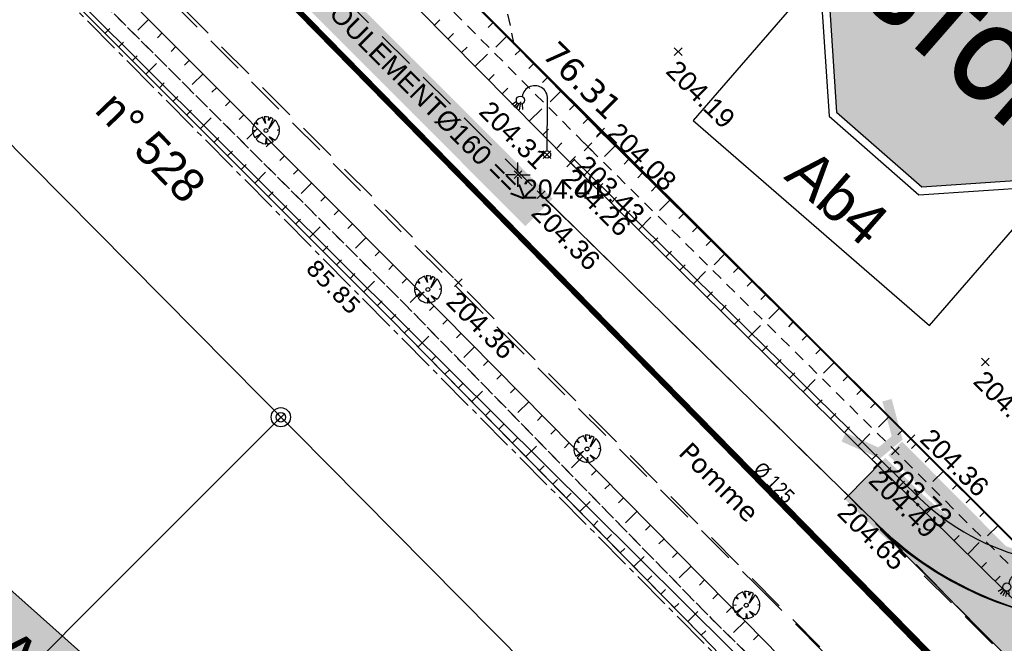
# Model space of a CAD drawing. Extents: x 1616800 to 1632437, y 2248456 to 2251974.
# Tile 11 of 256: x 1617771 to 1617822, y 2251293 to 2251326. Entities that reach past the tile are written whole.
import ezdxf
from ezdxf.enums import TextEntityAlignment as Align

# ---------------------------------------------------------------- set-up
doc = ezdxf.new("R2010")
doc.units = 0
doc.header["$LTSCALE"] = 2
doc.header["$PDMODE"] = 3
doc.header["$PDSIZE"] = 0.2
for name, pattern in [('AXES', [50.8, 31.75, -6.35, 6.35, -6.35]), ('CACHE2', [4.7625, 3.175, -1.5875]), ('Cadastre', [1.45, 1, -0.15, 0.15, -0.15]), ('CHEMIN', [1.5, 1, -0.5]), ('CONTINU', [0]), ('FOSSE', [0.5, 0.3, -0.2]), ('TR0', [0])]:
    doc.linetypes.add(name, pattern=pattern)
doc.layers.get('0').update_dxf_attribs({"linetype": 'CONTINUOUS'})
doc.layers.add('-1-PAP-SURFACES-VOIRIE', color=1, linetype='CONTINUOUS', plot=False)
for name, color, linetype in [('01-PAP LOTS CONTOURS', 7, 'CONTINUOUS'), ('01-PAP- BORDURE AGGLOS', 30, 'CONTINUOUS'), ('01-PAP- BORDURE CAN CS1 ET PANNEAU SIGNAL', 5, 'CONTINUOUS'), ('01-PAP- REVET VOIE', 253, 'CONTINUOUS'), ('01-PAP-BASE FILAIRE VOIE', 7, 'CONTINUOUS'), ('01-PAP-FILAIRE VOIE', 7, 'CONTINUOUS'), ('01-PAP-MARQUAGE AU SOL', 255, 'CONTINUOUS'), ('02-PAP-EP PROJET', 3, 'CONTINUOUS'), ('09-TRANCHEE GAZ', 30, 'CONTINUOUS'), ('BORNES', 8, 'CONTINUOUS'), ('X-PTS TOPO-TEXTE TOPOALT', 8, 'CONTINUOUS'), ('X-PTS TOPO-TOPOPOINT', 8, 'CONTINUOUS'), ('Y - FDP TOPO-COTATION', 8, 'CONTINUOUS'), ('Y - FDP TOPO-FOND _DE_PLAN', 251, 'CONTINUOUS'), ('Y - FDP TOPO-LIMITES', 8, 'CONTINUOUS'), ('Y - FDP TOPO-LOT CONTOUR', 8, 'CONTINUOUS'), ('Y - FDP TOPO-LOT COTATION', 8, 'CONTINUOUS'), ('Y-FDP TOPO-CADASTRE', 11, 'Cadastre'), ('Y-FDP TOPO-CN_1_00', 8, 'FOSSE'), ('Y-FDP TOPO-TOP_AXE_FOSSE', 8, 'CONTINUOUS'), ('Y-FDP TOPO-TOP_BARBULE', 8, 'CONTINUOUS'), ('Y-FDP TOPO-TOP_BORNE', 8, 'CONTINUOUS'), ('Y-FDP TOPO-TOP_TALUS', 8, 'CONTINUOUS'), ('Y-FDP TOPO-TOP_VEGETATION_symb', 8, 'CONTINUOUS'), ('Y-FDP TOPO-TOP_VOIRIE', 8, 'CHEMIN'), ('Y-RESEAU EXISTANT FDP-TOP_ECLAIRAGE', 6, 'CONTINUOUS'), ('Y-RESEAU EXISTANT FDP-TOP_VANNE_RESEAU', 36, 'CONTINUOUS'), ('Y-RESEAU EXISTANT FDP-TOP_VANNE_SYMB', 36, 'CONTINUOUS'), ('Y-RESEAU EXISTANT FDP-TOP_VANNE_TEXTE', 36, 'CONTINUOUS')]:
    doc.layers.add(name, color=color, linetype=linetype)
doc.layers.add('01-PAP- REVET TROTTOIR', color=7, linetype='CONTINUOUS', true_color=0xddc49a)
doc.styles.add('J2C-SIGNAL. VERT.1', font='ARIALN.TTF', dxfattribs={"height": 5})
doc.styles.get("Standard").update_dxf_attribs({"font": 'arial.ttf'})
doc.styles.add('Stylus Regular', font='stylu.ttf')
doc.styles.add('Verdana 2.0', font='verdana.ttf', dxfattribs={"width": 0.99, "height": 2})

# ---------------------------------------------------------------- blocks, each defined once
blk = doc.blocks.new('TCPOINT')
at = {"color": 0}
blk.add_point((0, 0), dxfattribs=at)
at = {"layer": 'X-PTS TOPO-TEXTE TOPOALT'}
blk.add_attdef('ALT', text='', height=0.75, dxfattribs=at).set_placement((0.25, -0.25), align=Align.TOP_LEFT)
blk = doc.blocks.new('TCPOINT_2')
at = {"color": 0}
blk.add_point((0, 0), dxfattribs=at)
at = {"layer": 'X-PTS TOPO-TEXTE TOPOALT'}
blk.add_attdef('ALT', (0.25, 0.25), '', height=0.75, dxfattribs=at)
blk = doc.blocks.new('L003')
at = {"color": 0}
for points in [[(-1.603583, 2.741753), (-1.846569, 2.573542)], [(-1.557039, 2.666871), (-1.745703, 2.444053)], [(-1.486771, 2.61895), (-1.61295, 2.356148)], [(-1.411328, 2.60293), (-1.464038, 2.314863)], [(-1.313678, 2.624415), (-1.28336, 2.326826)], [(0, 0.1875), (0, 2.8125)]]:
    blk.add_lwpolyline(points, dxfattribs=at)
for centre, radius in [((-1.40625, 2.8125), 0.209631), ((0, 0), 0.1875)]:
    blk.add_circle(centre, radius, dxfattribs=at)
blk.add_arc((-0.65625, 2.90625), 0.662913, 351.869898, 171.869898, dxfattribs=at)
blk = doc.blocks.new('arbre1')
at = {"linetype": 'CONTINU'}
for p, q in [((-0.462, 0.519), (-0.477, 0.503)), ((-0.447, 0.535), (-0.462, 0.519)), ((-0.356, 0.599), (-0.447, 0.535)), ((-0.294, 0.631), (-0.356, 0.599)), ((-0.125, 0.682), (-0.294, 0.631)), ((-0.075, 0.513), (-0.125, 0.682)), ((-0.049, 0.699), (-0.075, 0.513)), ((0.044, 0.701), (-0.049, 0.699)), ((0.075, 0.702), (0.044, 0.701)), ((0.153, 0.688), (0.075, 0.702)), ((0.293, 0.645), (0.153, 0.688)), ((0.24, 0.273), (0.356, 0.616)), ((0.434, 0.571), (0.24, 0.273)), ((0.356, 0.616), (0.293, 0.645)), ((0.482, 0.526), (0.434, 0.571)), ((0.498, 0.511), (0.482, 0.526)), ((-0.218, 0.045), (-0.682, 0.034)), ((-0.682, 0.034), (-0.68, -0.059)), ((-0.626, 0.283), (-0.669, 0.142)), ((-0.669, 0.142), (-0.218, 0.045)), ((-0.597, 0.345), (-0.626, 0.283)), ((-0.537, 0.44), (-0.597, 0.345)), ((-0.522, 0.455), (-0.537, 0.44)), ((-0.507, 0.471), (-0.522, 0.455)), ((-0.365, 0.366), (-0.507, 0.471)), ((-0.477, 0.503), (-0.365, 0.366)), ((0.186, -0.038), (0.691, 0.175)), ((0.709, 0.067), (0.186, -0.038)), ((0.457, 0.278), (0.593, 0.39)), ((0.642, 0.313), (0.457, 0.278)), ((0.513, 0.496), (0.498, 0.511)), ((0.498, 0.511), (0.498, 0.511)), ((0.529, 0.481), (0.513, 0.496)), ((0.593, 0.39), (0.529, 0.481)), ((0.691, 0.175), (0.642, 0.313)), ((0.712, -0.025), (0.709, 0.067)), ((-0.68, -0.059), (-0.679, -0.09)), ((-0.679, -0.09), (-0.662, -0.167)), ((-0.662, -0.167), (-0.612, -0.305)), ((-0.612, -0.305), (-0.58, -0.366)), ((-0.58, -0.366), (-0.516, -0.457)), ((-0.516, -0.457), (-0.5, -0.472)), ((-0.5, -0.472), (-0.484, -0.488)), ((-0.484, -0.488), (-0.287, -0.313)), ((-0.287, -0.313), (-0.452, -0.518)), ((-0.123, -0.68), (-0.101, -0.339)), ((-0.101, -0.339), (-0.015, -0.693)), ((0.506, -0.494), (0.442, -0.403)), ((0.442, -0.403), (0.537, -0.463)), ((0.476, -0.526), (0.491, -0.51)), ((0.491, -0.51), (0.506, -0.494)), ((0.537, -0.463), (0.552, -0.447)), ((0.552, -0.447), (0.567, -0.431)), ((0.567, -0.431), (0.626, -0.337)), ((0.626, -0.337), (0.656, -0.274)), ((0.656, -0.274), (0.699, -0.134)), ((0.699, -0.134), (0.712, -0.056)), ((0.712, -0.056), (0.712, -0.025)), ((-0.452, -0.518), (-0.436, -0.533)), ((-0.436, -0.533), (-0.421, -0.548)), ((-0.421, -0.548), (-0.326, -0.607)), ((-0.326, -0.607), (-0.264, -0.637)), ((-0.264, -0.637), (-0.123, -0.68)), ((-0.015, -0.693), (0.078, -0.691)), ((0.078, -0.691), (0.109, -0.69)), ((0.109, -0.69), (0.186, -0.672)), ((0.186, -0.672), (0.324, -0.623)), ((0.324, -0.623), (0.385, -0.59)), ((0.385, -0.59), (0.476, -0.526))]:
    blk.add_line(p, q, dxfattribs=at)
blk.add_circle((0, 0), 0.1, dxfattribs=at)
blk = doc.blocks.new('T007')
at = {"color": 0}
for p, q in [((0, 0.125), (0, 0.625)), ((-0.125, 0), (-0.625, 0)), ((0, 0), (0, 0)), ((0.125, 0), (0.625, 0)), ((0, -0.125), (0, -0.625))]:
    blk.add_line(p, q, dxfattribs=at)
blk = doc.blocks.new('borne')
at = {"layer": 'BORNES', "color": 0}
for radius in [0.5, 0.25]:
    blk.add_circle((0, 0), radius, dxfattribs=at)
blk = doc.blocks.new('ab4')
blk.add_hatch(color=240).paths.add_polyline_path([(-0.1957, 0.9718), (-0.4724, 0.6951), (-0.4724, 0.3037), (-0.1957, 0.027), (0.1957, 0.027), (0.4724, 0.3037), (0.4724, 0.6951), (0.1957, 0.9718)])
at = {"color": 7}
blk.add_lwpolyline([(-0.2069, 0.9988), (-0.4994, 0.7063), (-0.4994, 0.2925), (-0.2069, 0), (0.2069, 0), (0.4994, 0.2925), (0.4994, 0.7063), (0.2069, 0.9988)], close=True, dxfattribs=at)
at = {"color": 240}
blk.add_lwpolyline([(-0.1957, 0.9718), (-0.4724, 0.6951), (-0.4724, 0.3037), (-0.1957, 0.027), (0.1957, 0.027), (0.4724, 0.3037), (0.4724, 0.6951), (0.1957, 0.9718)], close=True, dxfattribs=at)
at = {"color": 7, "true_color": 0xffffff, "insert": (0.0005, 0.6321), "char_height": 0.260141, "width": 0.811477, "attachment_point": 2, "style": 'J2C-SIGNAL. VERT.1'}
blk.add_mtext('{\\fArial Narrow|b1|i0|c0|p34;STOP}', dxfattribs=at)

msp = doc.modelspace()

# ---------------------------------------------------------------- hatches: boundary and pattern name
at = {"layer": '01-PAP- REVET TROTTOIR'}
h = msp.add_hatch(color=256, dxfattribs=at)
h.dxf.hatch_style = 1
edge = h.paths.add_edge_path()
edge.add_arc((1617784.7073, 2251677.3653), 65.5, 247.742856, 257.468045)
edge.add_line((1617770.4948, 2251613.4258), (1617789.1664, 2251609.2755))
edge.add_arc((1617785.3692, 2251592.1924), 17.5, 59.33679, 77.46804, ccw=False)
edge.add_line((1617794.294, 2251607.2455), (1617947.3206, 2251516.5179))
edge.add_arc((1617986.0799, 2251581.8916), 76, 239.336785, 245.06299)
edge.add_line((1617954.0366, 2251512.9769), (1617987.7544, 2251497.2991))
edge.add_arc((1617979.9544, 2251480.5238), 18.5, -43.32991, 65.06299, ccw=False)
edge.add_line((1617993.4116, 2251467.8292), (1617892.6661, 2251361.0323))
edge.add_line((1617892.6661, 2251361.0323), (1617834.6962, 2251301.1265))
edge.add_line((1617834.6962, 2251301.1265), (1617823.5125, 2251297.7306))
edge.add_arc((1617826.1974, 2251309.638), 12.2064, 225.71227, 257.29336, ccw=False)
edge.add_line((1617817.6742, 2251300.9002), (1617815.7598, 2251302.776))
edge.add_line((1617815.7598, 2251302.776), (1617814.0101, 2251300.9903))
edge.add_line((1617814.0101, 2251300.9903), (1617815.7202, 2251299.3168))
edge.add_arc((1617828.1494, 2251312.3364), 17.9999, 226.32876, 282.38379)
edge.add_line((1617832.0097, 2251294.7553), (1617894.4737, 2251359.3053))
edge.add_line((1617894.4737, 2251359.3053), (1617995.2302, 2251466.1137))
edge.add_arc((1617979.9544, 2251480.5238), 21, 316.67009, 425.06299)
edge.add_line((1617988.8085, 2251499.566), (1617955.0907, 2251515.2438))
edge.add_arc((1617986.0799, 2251581.8916), 73.5, 239.336785, 245.06299, ccw=False)
edge.add_line((1617948.5955, 2251518.6683), (1617795.569, 2251609.396))
edge.add_arc((1617785.3692, 2251592.1924), 20, 59.33679, 77.46804)
edge.add_line((1617789.7089, 2251611.7159), (1617771.0373, 2251615.8662))
edge.add_arc((1617784.7073, 2251677.3653), 63, 247.742856, 257.468045, ccw=False)
edge.add_line((1617760.8451, 2251619.0592), (1617698.3026, 2251644.6551))
edge.add_arc((1617722.1648, 2251702.9612), 63, 233.989513, 247.742856, ccw=False)
edge.add_line((1617685.125, 2251651.9999), (1617668.6425, 2251663.9797))
edge.add_arc((1617669.2305, 2251664.7886), 1, 143.98951, 233.98951, ccw=False)
edge.add_line((1617668.4216, 2251665.3765), (1617669.5974, 2251666.9943))
edge.add_line((1617669.5974, 2251666.9943), (1617667.9796, 2251668.1702))
edge.add_arc((1617651.5175, 2251645.5207), 28, 53.98951, 58.44705)
edge.add_line((1617666.1695, 2251669.3811), (1617662.9857, 2251665.0006))
edge.add_line((1617662.9857, 2251665.0006), (1617690.045, 2251645.3333))
edge.add_line((1617690.045, 2251645.3333), (1617759.8982, 2251616.7454))
at = {"layer": '01-PAP- REVET VOIE'}
h = msp.add_hatch(color=256, dxfattribs=at)
h.dxf.hatch_style = 1
edge = h.paths.add_edge_path()
edge.add_line((1617518.4701, 2251589.3779), (1617548.9396, 2251559.1036))
edge.add_arc((1617561.6466, 2251571.8523), 18, 134.27861, 225.09375, ccw=False)
edge.add_line((1617549.08, 2251584.7395), (1617566.9993, 2251602.2132))
edge.add_line((1617566.9993, 2251602.2132), (1617574.1589, 2251609.1947))
edge.add_line((1617574.1589, 2251609.1947), (1617587.046, 2251621.7614))
edge.add_line((1617587.046, 2251621.7614), (1617599.9332, 2251634.328))
edge.add_line((1617599.9332, 2251634.328), (1617607.0927, 2251641.3095))
edge.add_line((1617607.0927, 2251641.3095), (1617631.9693, 2251665.5674))
edge.add_arc((1617651.5175, 2251645.5207), 28, 58.44705, 134.27861, ccw=False)
edge.add_arc((1617651.5175, 2251645.5207), 28, 53.98951, 58.44705, ccw=False)
edge.add_line((1617667.9796, 2251668.1702), (1617669.5974, 2251666.9943))
edge.add_line((1617669.5974, 2251666.9943), (1617686.8888, 2251654.4266))
edge.add_arc((1617722.1648, 2251702.9612), 60, 233.989513, 247.742856)
edge.add_line((1617699.4389, 2251647.4316), (1617761.9814, 2251621.8357))
edge.add_arc((1617784.7073, 2251677.3653), 60, 247.742856, 257.468045)
edge.add_line((1617771.6882, 2251618.7947), (1617790.3598, 2251614.6444))
edge.add_arc((1617785.3692, 2251592.1924), 23, 59.33679, 77.46804, ccw=False)
edge.add_line((1617797.099, 2251611.9765), (1617950.1255, 2251521.2489))
edge.add_arc((1617986.0799, 2251581.8916), 70.5, 239.336785, 245.06299)
edge.add_line((1617956.3555, 2251517.9641), (1617990.5682, 2251502.0563))
edge.add_arc((1617979.9462, 2251480.5263), 24.0076, -43.3207, 63.74015, ccw=False)
edge.add_line((1617997.4124, 2251464.0551), (1617896.6428, 2251357.2328))
edge.add_line((1617896.6428, 2251357.2328), (1617841.0847, 2251299.8193))
edge.add_arc((1617828.0846, 2251312.4528), 18.1276, 226.78814, 315.81935, ccw=False)
edge.add_line((1617815.6727, 2251299.241), (1617845.7894, 2251269.0699))
edge.add_arc((1617858.4751, 2251281.8399), 18, 135.94089, 225.18966, ccw=False)
edge.add_line((1617845.5399, 2251294.3571), (1617901.7042, 2251352.397))
edge.add_line((1617901.7042, 2251352.397), (1618002.5043, 2251459.2517))
edge.add_arc((1617979.9481, 2251480.5257), 31.0059, 316.6756, 424.04236)
edge.add_line((1617993.5196, 2251508.4037), (1617959.3069, 2251524.3115))
edge.add_arc((1617986.0799, 2251581.8916), 63.5, 239.336785, 245.06299, ccw=False)
edge.add_line((1617953.6954, 2251527.2701), (1617941.7384, 2251534.3593))
edge.add_line((1617941.7384, 2251534.3593), (1617933.1366, 2251539.4592))
edge.add_line((1617933.1366, 2251539.4592), (1617917.6534, 2251548.639))
edge.add_line((1617917.6534, 2251548.639), (1617902.1702, 2251557.8189))
edge.add_line((1617902.1702, 2251557.8189), (1617893.5684, 2251562.9188))
edge.add_line((1617893.5684, 2251562.9188), (1617862.6019, 2251581.2785))
edge.add_line((1617862.6019, 2251581.2785), (1617854.0001, 2251586.3784))
edge.add_line((1617854.0001, 2251586.3784), (1617838.5168, 2251595.5582))
edge.add_line((1617838.5168, 2251595.5582), (1617823.0336, 2251604.738))
edge.add_line((1617823.0336, 2251604.738), (1617814.4318, 2251609.8379))
edge.add_line((1617814.4318, 2251609.8379), (1617800.6689, 2251617.9978))
edge.add_arc((1617785.3692, 2251592.1924), 30, 59.33679, 77.46804)
edge.add_line((1617791.8787, 2251621.4777), (1617773.2071, 2251625.628))
edge.add_arc((1617784.7073, 2251677.3653), 53, 247.74286, 257.46804, ccw=False)
edge.add_line((1617764.6328, 2251628.3141), (1617702.0903, 2251653.91))
edge.add_arc((1617722.1648, 2251702.9612), 53, 233.98951, 247.74286, ccw=False)
edge.add_line((1617691.0043, 2251660.089), (1617673.713, 2251672.6567))
edge.add_line((1617673.713, 2251672.6567), (1617672.0952, 2251673.8326))
edge.add_arc((1617651.5175, 2251645.5207), 35, 53.98951, 67.27562)
edge.add_arc((1617651.5175, 2251645.5207), 35, 67.27562, 134.27861)
edge.add_line((1617627.0823, 2251670.5791), (1617543.7064, 2251589.2767))
edge.add_arc((1617531.1397, 2251602.1639), 18, 280.7213, 314.27861, ccw=False)
edge.add_arc((1617531.1397, 2251602.1639), 18, 225.26192, 280.7213, ccw=False)

# ---------------------------------------------------------------- linework, layer by layer
at = {"layer": '-1-PAP-SURFACES-VOIRIE', "flags": 128}
msp.add_lwpolyline([(1617997.4124, 2251464.0551), (1617896.6428, 2251357.2328), (1617841.0847, 2251299.8193, -0.4092698), (1617815.6727, 2251299.241), (1617845.7894, 2251269.0699, -0.4103785), (1617845.5399, 2251294.3571), (1617901.7042, 2251352.397), (1618002.5043, 2251459.2517, 0.5060499)], format="xyb", dxfattribs=at)
at = {"layer": '01-PAP LOTS CONTOURS', "const_width": 0.1, "flags": 128}
msp.add_lwpolyline([(1617847.8922, 2251475.7862), (1617956.6559, 2251428.8657), (1617892.6661, 2251361.0323), (1617834.6962, 2251301.1265), (1617823.5125, 2251297.7306), (1617772.3567, 2251348.6685), (1617822.4365, 2251432.9471)], close=True, dxfattribs=at)
at = {"layer": '01-PAP- BORDURE AGGLOS', "linetype": 'CACHE2', "ltscale": 0.5, "const_width": 0.5, "flags": 128}
msp.add_lwpolyline([(1617659.75, 2251667.3524), (1617690.045, 2251645.3333), (1617759.8982, 2251616.7454, 0.0424596), (1617770.4948, 2251613.4258), (1617789.1664, 2251609.2755, -0.079278), (1617794.294, 2251607.2455), (1617947.3206, 2251516.5179, 0.0249905), (1617954.0366, 2251512.9769), (1617987.7544, 2251497.2991, -0.0482967), (1617990.8277, 2251495.4912), (1617995.5954, 2251470.644, -0.0482558), (1617993.4116, 2251467.8292), (1617892.6661, 2251361.0323), (1617834.6962, 2251301.1265), (1617823.5125, 2251297.7306, -0.1386774), (1617817.6742, 2251300.9002), (1617815.7598, 2251302.776)], format="xyb", dxfattribs=at)
at = {"layer": '01-PAP- BORDURE CAN CS1 ET PANNEAU SIGNAL', "linetype": 'AXES', "ltscale": 0.1, "const_width": 0.5, "flags": 128}
msp.add_lwpolyline([(1617814.0101, 2251300.9903), (1617815.5517, 2251299.4797, 0.401534), (1617840.5095, 2251299.2249), (1617896.6428, 2251357.2328), (1617997.4124, 2251464.0551)], format="xyb", dxfattribs=at)
at = {"layer": '01-PAP- BORDURE CAN CS1 ET PANNEAU SIGNAL', "color": 7, "flags": 128}
msp.add_lwpolyline([(1617831.9567, 2251325.6532), (1617819.676, 2251336.2973), (1617805.9569, 2251320.4689), (1617818.2376, 2251309.8248)], close=True, dxfattribs=at)
at = {"layer": '01-PAP-BASE FILAIRE VOIE'}
msp.add_line((1617814.0101, 2251300.9903), (1617815.7598, 2251302.776), dxfattribs=at)
at = {"layer": '01-PAP-FILAIRE VOIE', "flags": 128}
for points in [[(1617798.0551, 2251316.6239), (1617815.5517, 2251299.4797, 0.4160445), (1617841.0847, 2251299.8193), (1617896.6428, 2251357.2328), (1617997.4124, 2251464.0551, 0.5116867), (1617990.0734, 2251502.2864), (1617956.3555, 2251517.9641, -0.0249905), (1617950.1255, 2251521.2489), (1617797.099, 2251611.9765, 0.079278), (1617790.3598, 2251614.6444)], [(1617799.8048, 2251318.4095), (1617817.6742, 2251300.9002, 0.1386774), (1617823.5125, 2251297.7306), (1617834.6962, 2251301.1265), (1617892.6661, 2251361.0323), (1617993.4116, 2251467.8292, 0.5116867), (1617987.7544, 2251497.2991), (1617954.0366, 2251512.9769, -0.0249905), (1617947.3206, 2251516.5179), (1617794.294, 2251607.2455, 0.079278), (1617789.1664, 2251609.2755, 0.079278)]]:
    msp.add_lwpolyline(points, format="xyb", dxfattribs=at)
at = {"layer": '01-PAP-MARQUAGE AU SOL', "const_width": 1, "flags": 128}
msp.add_lwpolyline([(1617821.1537, 2251294.9397), (1617830.677, 2251285.5575)], dxfattribs=at)
at = {"layer": '02-PAP-EP PROJET', "linetype": 'CONTINU', "lineweight": -3, "ltscale": 0.02, "const_width": 0.5, "elevation": 0.1971, "flags": 128}
msp.add_lwpolyline([(1617813.7697, 2251304.0344), (1617815.6116, 2251303.2092), (1617816.5496, 2251303.9948), (1617816.0232, 2251305.9519)], dxfattribs=at)
at = {"layer": '02-PAP-EP PROJET', "linetype": 'AXES', "lineweight": -3, "ltscale": 0.02, "const_width": 1, "flags": 128}
msp.add_lwpolyline([(1617816.4516, 2251303.4519), (1617842.359, 2251277.3999)], dxfattribs=at)
at = {"layer": 'Y - FDP TOPO-FOND _DE_PLAN', "linetype": 'CONTINU', "flags": 128}
for points in [[(1617710.5803, 2251389.7607), (1617791, 2251309.8131), (1617817.6041, 2251283.4019), (1617817.7331, 2251274.8106), (1617772.4631, 2251227.0356)], [(1617710.5803, 2251389.7607), (1617791, 2251309.8131)], [(1617710.5803, 2251389.7607), (1617791, 2251309.8131)], [(1617772.4631, 2251227.0356), (1617817.7331, 2251274.8106), (1617817.6041, 2251283.4019), (1617791, 2251309.8131)]]:
    msp.add_lwpolyline(points, dxfattribs=at)
at = {"layer": 'Y - FDP TOPO-FOND _DE_PLAN', "linetype": 'TR0'}
msp.add_lwpolyline([(1617772.4631, 2251227.0356), (1617817.7331, 2251274.8106), (1617817.6041, 2251283.4019), (1617791, 2251309.8131)], dxfattribs=at)
at = {"layer": 'Y - FDP TOPO-LIMITES', "lineweight": 30}
msp.add_line((1617717.8966, 2251372.3028), (1617812.8805, 2251276.4684), dxfattribs=at)
at = {"layer": 'Y - FDP TOPO-LIMITES', "lineweight": 30, "flags": 128}
msp.add_lwpolyline([(1617784.534, 2251305.0687), (1617739.6336, 2251260.1835)], dxfattribs=at)
at = {"layer": 'Y - FDP TOPO-LOT CONTOUR', "flags": 128}
msp.add_lwpolyline([(1617822.4365, 2251432.9471), (1617772.3567, 2251348.6685), (1617826.4283, 2251294.8169), (1617840.4495, 2251294.9641), (1617903.8303, 2251360.7956)], close=True, dxfattribs=at)
at = {"layer": 'Y-FDP TOPO-CADASTRE'}
msp.add_line((1617758.1601, 2251342.1198), (1617817.2451, 2251282.5057), dxfattribs=at)
at = {"layer": 'Y-FDP TOPO-CN_1_00', "linetype": 'FOSSE'}
msp.add_lwpolyline([(1617796.6618, 2251324.4201), (1617796.2658, 2251326.3051)], dxfattribs=at)
at = {"layer": 'Y-FDP TOPO-TOP_AXE_FOSSE', "linetype": 'FOSSE', "flags": 128}
for points in [[(1617717.1396, 2251384.6594), (1617724.6302, 2251377.0712), (1617741.4056, 2251360.4357), (1617757.7003, 2251344.232), (1617773.6936, 2251328.1778), (1617790.9338, 2251310.9796), (1617806.9244, 2251294.5893), (1617819.4943, 2251282.3391)], [(1617831.5178, 2251288.2968), (1617816.4611, 2251303.3084), (1617800.4864, 2251319.1052), (1617784.6791, 2251334.9606), (1617768.9586, 2251350.5254)], [(1617757.7003, 2251344.232), (1617757.7003, 2251344.232), (1617773.6936, 2251328.1778), (1617790.9338, 2251310.9796), (1617806.9244, 2251294.5893), (1617819.4943, 2251282.3391)]]:
    msp.add_lwpolyline(points, dxfattribs=at)
at = {"layer": 'Y-FDP TOPO-TOP_BARBULE'}
for p, q in [((1617777.6706, 2251325.7283), (1617777.0997, 2251325.1594)), ((1617792.5193, 2251325.4207), (1617792.7998, 2251325.698)), ((1617775.4051, 2251325.0034), (1617775.6499, 2251325.2483)), ((1617795.5539, 2251325.5403), (1617795.3047, 2251325.2943)), ((1617778.3765, 2251325.02), (1617778.1234, 2251324.7678)), ((1617793.2222, 2251324.7095), (1617793.5038, 2251324.9877)), ((1617796.2565, 2251324.8288), (1617795.6985, 2251324.2778)), ((1617776.1124, 2251324.2965), (1617776.3574, 2251324.5416)), ((1617779.0824, 2251324.3117), (1617778.83, 2251324.0602)), ((1617793.9252, 2251323.9982), (1617794.2078, 2251324.2774)), ((1617796.9592, 2251324.1172), (1617796.7123, 2251323.8735)), ((1617776.8197, 2251323.5895), (1617777.0649, 2251323.8348)), ((1617779.7883, 2251323.6033), (1617779.5366, 2251323.3526)), ((1617794.6281, 2251323.2869), (1617795.2663, 2251323.9176)), ((1617777.527, 2251322.8826), (1617778.0792, 2251323.4351)), ((1617797.6618, 2251323.4057), (1617797.4161, 2251323.163)), ((1617780.4941, 2251322.895), (1617779.9295, 2251322.3323)), ((1617795.331, 2251322.5756), (1617795.6157, 2251322.8569)), ((1617798.3645, 2251322.6942), (1617798.1199, 2251322.4526)), ((1617778.2343, 2251322.1757), (1617778.4799, 2251322.4214)), ((1617781.2, 2251322.1867), (1617780.9498, 2251321.9373)), ((1617796.0339, 2251321.8643), (1617796.3196, 2251322.1467)), ((1617778.9416, 2251321.4687), (1617779.1874, 2251321.7147)), ((1617799.0671, 2251321.9826), (1617798.5193, 2251321.4417)), ((1617781.9059, 2251321.4783), (1617781.6564, 2251321.2297)), ((1617796.7368, 2251321.1531), (1617797.0236, 2251321.4364)), ((1617797.4397, 2251320.4418), (1617798.0873, 2251321.0817)), ((1617799.7698, 2251321.2711), (1617799.5274, 2251321.0318)), ((1617779.6488, 2251320.7618), (1617779.895, 2251321.008)), ((1617780.3561, 2251320.0548), (1617780.9104, 2251320.6094)), ((1617782.6118, 2251320.77), (1617782.363, 2251320.522)), ((1617800.4724, 2251320.5595), (1617800.2312, 2251320.3213)), ((1617783.3177, 2251320.0617), (1617782.7593, 2251319.5053)), ((1617798.1426, 2251319.7305), (1617798.4315, 2251320.0159)), ((1617781.0634, 2251319.3479), (1617781.31, 2251319.5946)), ((1617801.1754, 2251319.8483), (1617800.9382, 2251319.6081)), ((1617784.0236, 2251319.3534), (1617783.7761, 2251319.1067)), ((1617798.8455, 2251319.0192), (1617799.1354, 2251319.3057)), ((1617801.887, 2251319.1457), (1617801.3528, 2251318.6047)), ((1617781.7707, 2251318.641), (1617782.0175, 2251318.8879)), ((1617784.7295, 2251318.645), (1617784.4827, 2251318.3991)), ((1617799.5485, 2251318.3079), (1617799.8394, 2251318.5954)), ((1617782.478, 2251317.934), (1617782.725, 2251318.1812)), ((1617800.2608, 2251317.6061), (1617800.9047, 2251318.2609)), ((1617802.5986, 2251318.4431), (1617802.361, 2251318.2025)), ((1617783.1852, 2251317.2271), (1617783.7416, 2251317.7837)), ((1617785.4354, 2251317.9367), (1617785.1893, 2251317.6915)), ((1617803.3102, 2251317.7405), (1617803.0724, 2251317.4997)), ((1617786.1412, 2251317.2284), (1617785.5892, 2251316.6782)), ((1617800.9738, 2251316.9049), (1617801.2593, 2251317.1953)), ((1617804.0218, 2251317.038), (1617803.7839, 2251316.797)), ((1617783.8925, 2251316.5202), (1617784.14, 2251316.7678)), ((1617786.8471, 2251316.52), (1617786.6025, 2251316.2762)), ((1617801.6868, 2251316.2037), (1617801.9717, 2251316.4935)), ((1617784.5998, 2251315.8132), (1617784.8475, 2251316.0611)), ((1617804.7334, 2251316.3354), (1617804.1976, 2251315.7927)), ((1617787.553, 2251315.8117), (1617787.309, 2251315.5686)), ((1617802.3998, 2251315.5026), (1617802.6841, 2251315.7916)), ((1617803.1128, 2251314.8014), (1617803.7509, 2251315.4503)), ((1617805.445, 2251315.6328), (1617805.2067, 2251315.3914)), ((1617785.3071, 2251315.1063), (1617785.5551, 2251315.3544)), ((1617786.0144, 2251314.3993), (1617786.5728, 2251314.958)), ((1617788.2589, 2251315.1034), (1617788.0156, 2251314.8609)), ((1617806.1566, 2251314.9302), (1617805.9181, 2251314.6886)), ((1617788.9648, 2251314.395), (1617788.419, 2251313.8511)), ((1617803.8258, 2251314.1002), (1617804.1088, 2251314.388)), ((1617786.7217, 2251313.6924), (1617786.9701, 2251313.9409)), ((1617806.8682, 2251314.2276), (1617806.6295, 2251313.9859)), ((1617789.6707, 2251313.6867), (1617789.4288, 2251313.4457)), ((1617804.5388, 2251313.3991), (1617804.8211, 2251313.6862)), ((1617807.5798, 2251313.525), (1617807.0424, 2251312.9807)), ((1617787.4289, 2251312.9855), (1617787.6776, 2251313.2342)), ((1617790.3766, 2251312.9784), (1617790.1354, 2251312.738)), ((1617805.2518, 2251312.6979), (1617805.5335, 2251312.9843)), ((1617788.1362, 2251312.2785), (1617788.3851, 2251312.5275)), ((1617805.9648, 2251311.9968), (1617806.5971, 2251312.6397)), ((1617808.2914, 2251312.8224), (1617808.0524, 2251312.5803)), ((1617788.8435, 2251311.5716), (1617789.404, 2251312.1324)), ((1617791.0825, 2251312.2701), (1617790.842, 2251312.0304)), ((1617809.003, 2251312.1198), (1617808.7638, 2251311.8775)), ((1617791.7876, 2251311.5609), (1617791.2449, 2251311.0248)), ((1617806.6778, 2251311.2956), (1617806.9582, 2251311.5807)), ((1617809.7146, 2251311.4172), (1617809.4752, 2251311.1748)), ((1617789.5508, 2251310.8647), (1617789.8001, 2251311.1141)), ((1617792.4904, 2251310.8496), (1617792.2477, 2251310.6098)), ((1617807.3908, 2251310.5944), (1617807.6706, 2251310.8789)), ((1617790.2581, 2251310.1577), (1617790.5073, 2251310.4071)), ((1617810.4262, 2251310.7146), (1617809.8872, 2251310.1687)), ((1617793.1932, 2251310.1382), (1617792.949, 2251309.897)), ((1617808.1038, 2251309.8933), (1617808.3829, 2251310.1771)), ((1617808.8168, 2251309.1921), (1617809.4433, 2251309.8291)), ((1617811.1378, 2251310.012), (1617810.898, 2251309.7692)), ((1617790.9588, 2251309.4443), (1617791.2096, 2251309.6905)), ((1617791.6595, 2251308.7308), (1617792.2219, 2251309.2831)), ((1617793.896, 2251309.4268), (1617793.6504, 2251309.1841)), ((1617811.8494, 2251309.3094), (1617811.6095, 2251309.0664)), ((1617809.5298, 2251308.4909), (1617809.8076, 2251308.7734)), ((1617792.3601, 2251308.0173), (1617792.6093, 2251308.262)), ((1617794.5989, 2251308.7155), (1617794.0428, 2251308.1661)), ((1617812.561, 2251308.6068), (1617812.3209, 2251308.3637)), ((1617795.3017, 2251308.0041), (1617795.053, 2251307.7584)), ((1617810.2429, 2251307.7898), (1617810.52, 2251308.0716)), ((1617813.2726, 2251307.9043), (1617812.732, 2251307.3567)), ((1617793.0608, 2251307.3038), (1617793.3092, 2251307.5477)), ((1617796.0045, 2251307.2928), (1617795.7544, 2251307.0456)), ((1617810.9559, 2251307.0886), (1617811.2324, 2251307.3698)), ((1617793.7614, 2251306.5903), (1617794.0091, 2251306.8334)), ((1617811.6689, 2251306.3874), (1617812.2895, 2251307.0186)), ((1617813.9842, 2251307.2017), (1617813.7437, 2251306.9581)), ((1617794.4621, 2251305.8768), (1617795.0175, 2251306.4222)), ((1617796.7074, 2251306.5814), (1617796.4557, 2251306.3328)), ((1617814.6958, 2251306.4991), (1617814.4551, 2251306.2554)), ((1617797.4102, 2251305.87), (1617796.8406, 2251305.3073)), ((1617812.3819, 2251305.6863), (1617812.6571, 2251305.9661)), ((1617815.4074, 2251305.7965), (1617815.1666, 2251305.5526)), ((1617795.1627, 2251305.1632), (1617795.4088, 2251305.4049)), ((1617813.0949, 2251304.9851), (1617813.3694, 2251305.2643)), ((1617795.8634, 2251304.4497), (1617796.1087, 2251304.6906)), ((1617798.113, 2251305.1587), (1617797.8584, 2251304.9071)), ((1617816.119, 2251305.0939), (1617815.5767, 2251304.5447)), ((1617798.8158, 2251304.4473), (1617798.5597, 2251304.1942)), ((1617813.8079, 2251304.2839), (1617814.0818, 2251304.5625)), ((1617814.5209, 2251303.5828), (1617815.1357, 2251304.208)), ((1617816.8306, 2251304.3913), (1617816.5894, 2251304.147)), ((1617796.564, 2251303.7362), (1617796.8086, 2251303.9764)), ((1617799.5187, 2251303.7359), (1617799.261, 2251303.4814)), ((1617817.5408, 2251303.6873), (1617817.2982, 2251303.4441)), ((1617797.2647, 2251303.0227), (1617797.8132, 2251303.5613)), ((1617815.2339, 2251302.8816), (1617815.5065, 2251303.1588)), ((1617800.2215, 2251303.0246), (1617799.6385, 2251302.4485)), ((1617818.2488, 2251302.9811), (1617818.0062, 2251302.7379)), ((1617797.9653, 2251302.3092), (1617798.2083, 2251302.5478)), ((1617800.9243, 2251302.3132), (1617800.6637, 2251302.0557)), ((1617815.9462, 2251302.1797), (1617816.2184, 2251302.4556)), ((1617818.9568, 2251302.2749), (1617818.4112, 2251301.7279)), ((1617798.666, 2251301.5957), (1617798.9082, 2251301.8335)), ((1617801.6272, 2251301.6018), (1617801.365, 2251301.3429)), ((1617816.6579, 2251301.4773), (1617816.929, 2251301.7519)), ((1617799.3666, 2251300.8822), (1617799.6081, 2251301.1193)), ((1617817.3697, 2251300.7748), (1617817.977, 2251301.3902)), ((1617819.6648, 2251301.5686), (1617819.4223, 2251301.3256)), ((1617800.0672, 2251300.1686), (1617800.6088, 2251300.7004)), ((1617802.33, 2251300.8905), (1617802.0664, 2251300.63)), ((1617820.3728, 2251300.8624), (1617820.1304, 2251300.6194)), ((1617803.0328, 2251300.1791), (1617802.4363, 2251299.5898)), ((1617818.0814, 2251300.0724), (1617818.3501, 2251300.3447)), ((1617821.0808, 2251300.1562), (1617820.8384, 2251299.9133)), ((1617800.7679, 2251299.4551), (1617801.0078, 2251299.6907)), ((1617818.7932, 2251299.37), (1617819.0607, 2251299.641)), ((1617803.7357, 2251299.4677), (1617803.469, 2251299.2043)), ((1617821.7888, 2251299.45), (1617821.2437, 2251298.9035)), ((1617801.4685, 2251298.7416), (1617801.7077, 2251298.9765)), ((1617804.4385, 2251298.7564), (1617804.1704, 2251298.4915)), ((1617819.5049, 2251298.6675), (1617819.7713, 2251298.9374)), ((1617820.2167, 2251297.9651), (1617820.8132, 2251298.5696)), ((1617802.1692, 2251298.0281), (1617802.4076, 2251298.2622)), ((1617805.1413, 2251298.045), (1617804.8717, 2251297.7787)), ((1617802.8698, 2251297.3146), (1617803.4045, 2251297.8396)), ((1617820.9284, 2251297.2626), (1617821.1924, 2251297.5301)), ((1617805.8441, 2251297.3336), (1617805.2342, 2251296.731)), ((1617803.5705, 2251296.6011), (1617803.8073, 2251296.8336)), ((1617806.547, 2251296.6223), (1617806.2744, 2251296.353)), ((1617821.6402, 2251296.5602), (1617821.9029, 2251296.8264)), ((1617804.2711, 2251295.8876), (1617804.5072, 2251296.1194)), ((1617807.2498, 2251295.9109), (1617806.9757, 2251295.6401)), ((1617804.9718, 2251295.1741), (1617805.2071, 2251295.4051)), ((1617805.6724, 2251294.4605), (1617806.2001, 2251294.9787)), ((1617807.9522, 2251295.1992), (1617807.6777, 2251294.9295)), ((1617808.6529, 2251294.4857), (1617808.0469, 2251293.8906)), ((1617806.373, 2251293.747), (1617806.6098, 2251293.9761)), ((1617809.3535, 2251293.7722), (1617809.0894, 2251293.5128))]:
    msp.add_line(p, q, dxfattribs=at)
at = {"layer": 'Y-FDP TOPO-TOP_TALUS', "linetype": 'Continuous', "flags": 128}
for points in [[(1617718.2882, 2251385.1386), (1617725.1933, 2251378.2419), (1617742.4844, 2251361.2264), (1617758.7585, 2251344.7917), (1617774.4088, 2251329.0014), (1617791.6042, 2251311.7466), (1617807.8236, 2251295.3302), (1617820.136, 2251282.792)], [(1617723.8763, 2251376.7105), (1617740.6272, 2251359.8726), (1617740.6272, 2251359.8726), (1617757.0131, 2251343.6875), (1617757.0131, 2251343.6875), (1617773.0114, 2251327.396), (1617790.2702, 2251310.1456), (1617806.3655, 2251293.7547), (1617817.3748, 2251282.3749)], [(1617833.1168, 2251288.1505), (1617817.2661, 2251303.9612), (1617801.1483, 2251319.8751), (1617785.4395, 2251335.7827), (1617769.7649, 2251351.3362)], [(1617831.6047, 2251286.7261), (1617815.5196, 2251302.6007), (1617799.5968, 2251318.259), (1617783.7926, 2251334.2514), (1617768.2184, 2251349.734)], [(1617762.3028, 2251341.2156), (1617762.3028, 2251341.2156), (1617774.4088, 2251329.0014), (1617791.6042, 2251311.7466), (1617807.8236, 2251295.3302), (1617820.136, 2251282.792)], [(1617772.755, 2251327.6571), (1617773.0114, 2251327.396), (1617790.2702, 2251310.1456), (1617799.2058, 2251301.046)], [(1617799.2058, 2251301.046), (1617806.3655, 2251293.7547), (1617817.3748, 2251282.3749)]]:
    msp.add_lwpolyline(points, dxfattribs=at)
at = {"layer": 'Y-FDP TOPO-TOP_TALUS', "flags": 128}
msp.add_lwpolyline([(1617723.8763, 2251376.7105), (1617740.6272, 2251359.8726), (1617757.0131, 2251343.6875), (1617762.2803, 2251338.3238), (1617773.0114, 2251327.396), (1617790.2702, 2251310.1456), (1617806.3655, 2251293.7547), (1617817.3748, 2251282.3749)], dxfattribs=at)
at = {"layer": 'Y-FDP TOPO-TOP_VOIRIE', "linetype": 'CHEMIN', "flags": 128}
for points in [[(1617840.0945, 2251274.7273), (1617831.8938, 2251282.9738), (1617822.487, 2251292.3846), (1617814.0101, 2251300.9903), (1617798.0551, 2251316.6239), (1617782.1585, 2251332.439), (1617766.5292, 2251347.898)], [(1617820.4165, 2251284.1544), (1617817.6879, 2251287.9796), (1617793.7568, 2251312.0579), (1617761.9707, 2251343.7001)], [(1617817.9612, 2251296.8393), (1617833.9084, 2251280.9166), (1617846.2494, 2251268.6367), (1617861.3992, 2251253.5631), (1617877.9258, 2251237.1852), (1617894.8613, 2251220.2112), (1617911.4931, 2251203.728), (1617929.5371, 2251185.9316), (1617941.9699, 2251173.5003)], [(1617809.1343, 2251296.4507), (1617818.1182, 2251287.5173), (1617821.0136, 2251281.9092), (1617820.6315, 2251275.1187), (1617817.8479, 2251269.3204), (1617805.595, 2251256.1035), (1617794.1769, 2251243.897), (1617782.4265, 2251231.1941), (1617770.2521, 2251218.4494)]]:
    msp.add_lwpolyline(points, dxfattribs=at)
at = {"layer": 'Y-FDP TOPO-TOP_VOIRIE', "flags": 128}
msp.add_lwpolyline([(1617759.6128, 2251345.7432), (1617775.7503, 2251329.7562), (1617793.0031, 2251312.4798), (1617809.1343, 2251296.4507)], dxfattribs=at)
at = {"layer": 'Y-RESEAU EXISTANT FDP-TOP_VANNE_RESEAU', "flags": 128}
msp.add_lwpolyline([(1617531.7397, 2251554.5638), (1617545.3922, 2251558.6828), (1617584.4612, 2251519.5094), (1617639.3054, 2251464.659), (1617689.4754, 2251421.7936), (1617729.5297, 2251381.58), (1617769.3583, 2251342.5457), (1617821.0213, 2251289.6944), (1617818.7444, 2251268.035)], dxfattribs=at)
at = {"layer": 'Y-RESEAU EXISTANT FDP-TOP_VANNE_SYMB', "color": 33, "const_width": 0.3, "flags": 128}
msp.add_lwpolyline([(1617531.7397, 2251554.5638), (1617545.3922, 2251558.6828), (1617639.3054, 2251464.659), (1617689.4754, 2251421.7936), (1617729.5297, 2251381.58), (1617769.3583, 2251342.5457), (1617821.5345, 2251289.4232, -0.2353497), (1617821.8101, 2251288.5749), (1617818.7444, 2251268.035)], format="xyb", dxfattribs=at)

# ---------------------------------------------------------------- block references
at = {"layer": '01-PAP- BORDURE CAN CS1 ET PANNEAU SIGNAL', "lineweight": 0, "xscale": 15.00134620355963, "yscale": 15.00134620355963, "zscale": 15.00134620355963, "rotation": 318.8279158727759}
msp.add_blockref('ab4', (1617815.3469, 2251318.6583), dxfattribs=at)
at = {"layer": 'X-PTS TOPO-TOPOPOINT'}
ref = msp.add_blockref('TCPOINT', (1617805.1743, 2251324.0401, 204.19), dxfattribs=dict(at, rotation=315.4245934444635))
ref.add_attrib('ALT', '204.19', dxfattribs={"layer": 'X-PTS TOPO-TEXTE TOPOALT', "height": 1, "rotation": 315.42459}).set_placement((1617805.1769, 2251323.6866, 204.19), align=Align.TOP_LEFT)
ref = msp.add_blockref('TCPOINT', (1617798.3609, 2251318.7036, 204.31), dxfattribs=dict(at, rotation=315.4245944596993))
ref.add_attrib('ALT', '204.31', dxfattribs={"layer": 'X-PTS TOPO-TEXTE TOPOALT', "height": 1, "rotation": 315.4246}).set_placement((1617795.4605, 2251321.5742, 204.31), align=Align.TOP_LEFT)
ref = msp.add_blockref('TCPOINT', (1617801.15, 2251319.8751, 204.08), dxfattribs=dict(at, rotation=315.4245942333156))
ref.add_attrib('ALT', '204.08', dxfattribs={"layer": 'X-PTS TOPO-TEXTE TOPOALT', "height": 1, "rotation": 315.42459}).set_placement((1617802.1348, 2251320.4469, 204.08), align=Align.TOP_LEFT)
ref = msp.add_blockref('TCPOINT', (1617800.4881, 2251319.1052, 203.43), dxfattribs=dict(at, rotation=315.4245942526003))
ref.add_attrib('ALT', '203.43', dxfattribs={"layer": 'X-PTS TOPO-TEXTE TOPOALT', "height": 1, "rotation": 315.42459}).set_placement((1617800.4907, 2251318.7516, 203.43), align=Align.TOP_LEFT)
ref = msp.add_blockref('TCPOINT_2', (1617799.5985, 2251318.259, 204.26), dxfattribs=dict(at, rotation=315.424594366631))
ref.add_attrib('ALT', '204.26', (1617799.0747, 2251317.3712, 204.26), dxfattribs={"layer": 'X-PTS TOPO-TEXTE TOPOALT', "height": 1, "rotation": 315.42459})
ref = msp.add_blockref('TCPOINT', (1617796.8526, 2251317.66, 204.41), dxfattribs=at)
ref.add_attrib('ALT', '204.41', dxfattribs={"layer": 'X-PTS TOPO-TEXTE TOPOALT', "height": 1}).set_placement((1617797.1026, 2251317.41, 204.41), align=Align.TOP_LEFT)
ref = msp.add_blockref('TCPOINT_2', (1617798.0568, 2251316.6239, 204.36), dxfattribs=dict(at, rotation=315.4245946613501))
ref.add_attrib('ALT', '204.36', (1617797.4781, 2251315.6004, 204.36), dxfattribs={"layer": 'X-PTS TOPO-TEXTE TOPOALT', "height": 1, "rotation": 315.42459})
ref = msp.add_blockref('TCPOINT', (1617793.7585, 2251312.0579, 204.36), dxfattribs=dict(at, rotation=315.4245953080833))
ref.add_attrib('ALT', '204.36', dxfattribs={"layer": 'X-PTS TOPO-TEXTE TOPOALT', "height": 1, "rotation": 315.4246}).set_placement((1617793.7611, 2251311.7044, 204.36), align=Align.TOP_LEFT)
ref = msp.add_blockref('TCPOINT', (1617821.1366, 2251307.9325, 204.41), dxfattribs=dict(at, rotation=315.4245907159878))
ref.add_attrib('ALT', '204.41', dxfattribs={"layer": 'X-PTS TOPO-TEXTE TOPOALT', "height": 1, "rotation": 315.42459}).set_placement((1617821.1392, 2251307.5789, 204.41), align=Align.TOP_LEFT)
at = {"layer": 'X-PTS TOPO-TOPOPOINT', "rotation": 5.038099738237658}
msp.add_blockref('TCPOINT', (1617784.534, 2251305.0687), dxfattribs=at)
at = {"layer": 'X-PTS TOPO-TOPOPOINT'}
ref = msp.add_blockref('TCPOINT', (1617817.2679, 2251303.9613, 204.36), dxfattribs=dict(at, rotation=315.424591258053))
ref.add_attrib('ALT', '204.36', dxfattribs={"layer": 'X-PTS TOPO-TEXTE TOPOALT', "height": 1, "rotation": 315.42459}).set_placement((1617818.3738, 2251304.5706, 204.36), align=Align.TOP_LEFT)
ref = msp.add_blockref('TCPOINT', (1617816.4628, 2251303.3085, 203.73), dxfattribs=dict(at, rotation=315.4245914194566))
ref.add_attrib('ALT', '203.73', dxfattribs={"layer": 'X-PTS TOPO-TEXTE TOPOALT', "height": 1, "rotation": 315.42459}).set_placement((1617816.4654, 2251302.9549, 203.73), align=Align.TOP_LEFT)
ref = msp.add_blockref('TCPOINT_2', (1617815.5213, 2251302.6007, 204.49), dxfattribs=dict(at, rotation=315.4245916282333))
ref.add_attrib('ALT', '204.49', (1617814.9975, 2251301.7129, 204.49), dxfattribs={"layer": 'X-PTS TOPO-TEXTE TOPOALT', "height": 1, "rotation": 315.42459})
ref = msp.add_blockref('TCPOINT_2', (1617814.0118, 2251300.9903, 204.65), dxfattribs=dict(at, rotation=315.4245919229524))
ref.add_attrib('ALT', '204.65', (1617813.372, 2251300.035, 204.65), dxfattribs={"layer": 'X-PTS TOPO-TEXTE TOPOALT', "height": 1, "rotation": 315.42459})
at = {"layer": 'Y-FDP TOPO-TOP_BORNE', "rotation": 359.5529761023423}
msp.add_blockref('T007', (1617796.8318, 2251317.6499, 204.357), dxfattribs=at)
msp.add_blockref('T007', (1617796.8318, 2251317.6499, 204.357), dxfattribs=at)
at = {"layer": 'Y-FDP TOPO-TOP_BORNE'}
msp.add_blockref('T007', (1617796.8526, 2251317.66, 201.34), dxfattribs=at)
at = {"layer": 'Y-FDP TOPO-TOP_BORNE', "color": 152, "xscale": 1.000004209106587, "yscale": 1.000004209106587, "rotation": 314.8797154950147}
msp.add_blockref('borne', (1617784.534, 2251305.0687), dxfattribs=at)
at = {"layer": 'Y-FDP TOPO-TOP_VEGETATION_symb'}
for p, xscale, yscale, rotation in [((1617783.7585, 2251319.954), 0.9999975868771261, 0.9999975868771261, 44.6350447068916), ((1617792.1739, 2251311.6988), 0.9999975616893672, 0.9999975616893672, 44.63504320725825), ((1617800.4404, 2251303.4203), 0.999997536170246, 0.999997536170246, 44.63504172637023), ((1617808.71, 2251295.308), 0.9999975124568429, 0.9999975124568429, 44.63504029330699)]:
    msp.add_blockref('arbre1', p, dxfattribs=dict(at, xscale=xscale, yscale=yscale, rotation=rotation))
at = {"layer": 'Y-RESEAU EXISTANT FDP-TOP_ECLAIRAGE'}
for p, rotation in [((1617798.361, 2251318.7036, 212.887), 359.5576886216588), ((1617823.6319, 2251293.4309, 213.315), 359.5576837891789)]:
    msp.add_blockref('L003', p, dxfattribs=dict(at, rotation=rotation))

# ---------------------------------------------------------------- texts
at = {"layer": '01-PAP- BORDURE CAN CS1 ET PANNEAU SIGNAL', "color": 7, "lineweight": 0, "insert": (1617814.2006, 2251317.3475), "char_height": 2.2502, "width": 11.300941, "attachment_point": 2, "rotation": 318.82792}
msp.add_mtext('Ab4', dxfattribs=at)
at = {"layer": '09-TRANCHEE GAZ', "linetype": 'CONTINU', "ltscale": 0.2, "insert": (1617768.6868, 2251296.0343), "char_height": 2.5, "attachment_point": 1, "rotation": 318.43714, "bg_fill": 17, "box_fill_scale": 1.5, "bg_fill_color": 255, "bg_fill_transparency": 0}
msp.add_mtext_dynamic_manual_height_columns('RACCORDEMENT AU RESEAU GAZ EXISTANT', width=33.219114, gutter_width=12.5, heights=[0], dxfattribs=at)
at = {"layer": 'Y - FDP TOPO-COTATION', "style": 'Verdana 2.0', "width": 0.99}
msp.add_text('76.31', height=1.25, rotation=315.11681, dxfattribs=at).set_placement((1617799.7655, 2251322.1172), align=Align.CENTER)
msp.add_text('85.85', height=0.875, rotation=314.74464, dxfattribs=at).set_placement((1617787.5905, 2251312.1418), align=Align.TOP_CENTER)
at = {"layer": 'Y - FDP TOPO-LIMITES', "style": 'Stylus Regular'}
msp.add_text('n° 528 ', height=1.75, rotation=313.89556, dxfattribs=at).set_placement((1617774.8031, 2251320.9503))
at = {"layer": 'Y - FDP TOPO-LOT COTATION', "style": 'Verdana 2.0', "width": 0.99}
msp.add_text('76.31', height=1.25, rotation=315.11681, dxfattribs=at).set_placement((1617799.7655, 2251322.1172), align=Align.CENTER)
at = {"layer": 'Y-FDP TOPO-TOP_VOIRIE', "style": 'Verdana 2.0', "width": 0.99}
msp.add_text('Pomme', height=1, rotation=315.08297, dxfattribs=at).set_placement((1617806.9456, 2251301.3525), align=Align.CENTER)
at = {"layer": 'Y-RESEAU EXISTANT FDP-TOP_VANNE_SYMB', "color": 33, "insert": (1617784.0649, 2251330.2919), "char_height": 1, "attachment_point": 1, "rotation": 314.97833, "bg_fill": 1, "box_fill_scale": 1.5, "bg_fill_color": 255, "bg_fill_transparency": 0}
msp.add_mtext_dynamic_manual_height_columns('EU REFOULEMENTØ160 ==>', width=19.638857, gutter_width=12.5, heights=[0], dxfattribs=at)
at = {"layer": 'Y-RESEAU EXISTANT FDP-TOP_VANNE_TEXTE', "width": 0.866667}
msp.add_text('%%C 125', height=0.75, rotation=314.3486, dxfattribs=at).set_placement((1617809.8922, 2251301.4147), align=Align.CENTER)

doc.saveas('drawing.dxf')
